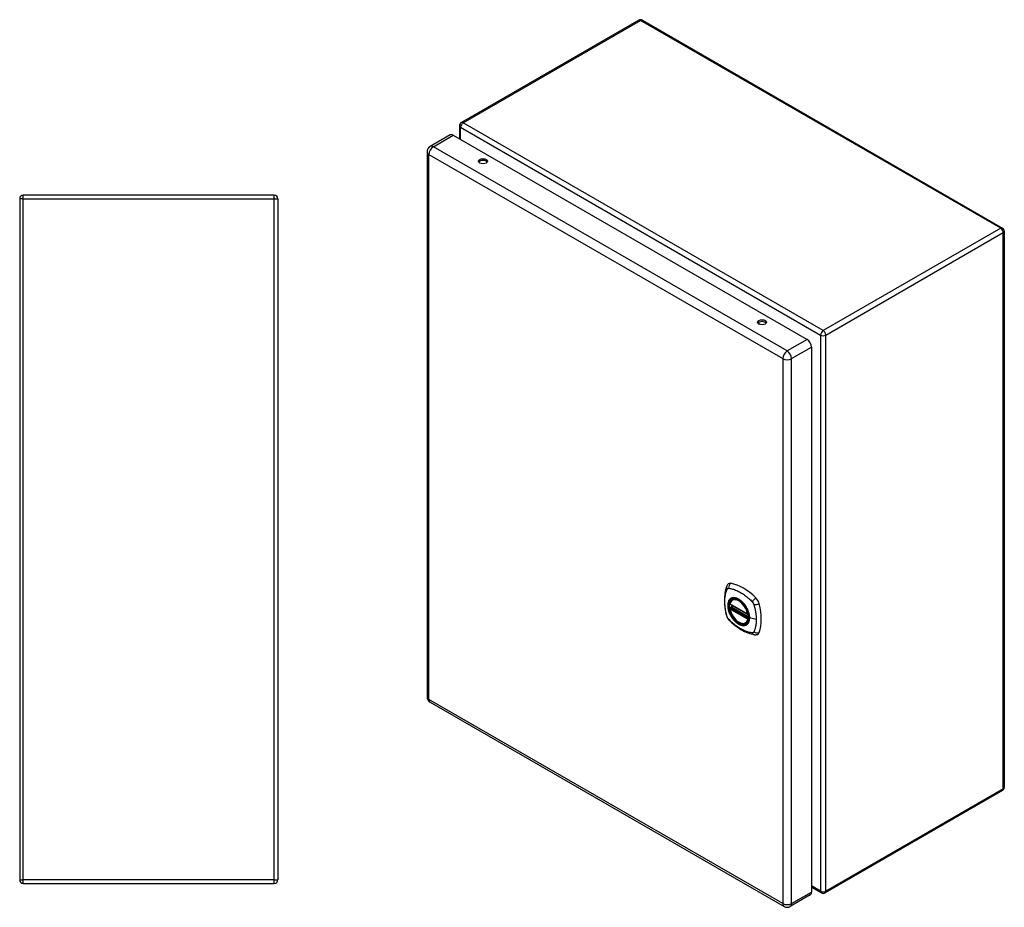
# Model space of a CAD drawing. Header units: inches. Extents: x 9.2 to 84.3, y 6 to 56.3.
# Tile 4 of 4: x 61.5 to 84.3, y 23 to 43.6. Entities that reach past the tile are written whole.
import ezdxf

# ---------------------------------------------------------------- set-up
doc = ezdxf.new("R2010")
doc.units = ezdxf.units.IN
doc.header["$MEASUREMENT"] = 0
doc.layers.add('Visible Edges(ANSI)', color=7, linetype='Continuous', lineweight=25)
doc.layers.add('Visible Tangent Edges(ANSI)', color=7, linetype='Continuous', lineweight=25)

msp = doc.modelspace()

# ---------------------------------------------------------------- linework, layer by layer
at = {"layer": 'Visible Edges(ANSI)'}
for p, q in [((75.84, 43.568), (71.716, 41.187)), ((75.924, 43.568), (84.29, 38.738)), ((71.674, 41.115), (71.674, 40.81)), ((71.455, 40.901), (70.993, 40.634)), ((71.528, 40.894), (79.749, 36.148)), ((70.92, 40.508), (70.92, 27.843)), ((61.454, 39.42), (61.454, 23.588)), ((67.37, 39.504), (61.538, 39.504)), ((67.454, 39.42), (67.454, 23.588)), ((84.332, 38.665), (84.332, 25.738)), ((79.852, 35.969), (79.852, 23.304)), ((77.958, 29.996), (78.372, 29.757)), ((78.014, 30.1), (78.025, 30.106)), ((77.958, 29.9), (77.972, 29.908)), ((77.977, 29.92), (77.977, 29.923)), ((77.983, 29.934), (78.024, 29.958)), ((78.327, 29.558), (78.338, 29.564)), ((70.993, 27.716), (79.214, 22.97)), ((84.29, 25.666), (80.166, 23.285)), ((61.538, 23.504), (67.37, 23.504)), ((79.852, 23.418), (80.082, 23.285)), ((79.822, 23.237), (79.36, 22.97))]:
    msp.add_line(p, q, dxfattribs=at)
at = {"layer": 'Visible Edges(ANSI)', "flags": 128}
for points in [[(77.919, 30.465), (77.906, 30.452), (77.895, 30.438), (77.887, 30.423), (77.881, 30.409)], [(77.881, 30.409), (77.873, 30.388), (77.867, 30.368), (77.861, 30.35), (77.856, 30.331), (77.852, 30.312), (77.848, 30.293), (77.841, 30.253), (77.835, 30.212), (77.831, 30.171), (77.829, 30.128), (77.828, 30.086), (77.829, 30.042), (77.831, 29.998), (77.835, 29.954), (77.84, 29.909), (77.847, 29.863), (77.856, 29.818), (77.865, 29.772), (77.871, 29.749), (77.874, 29.737), (77.878, 29.724)], [(77.952, 30.009), (77.957, 30.024), (77.962, 30.038), (77.968, 30.051), (77.975, 30.063), (77.984, 30.074), (77.993, 30.084), (78.003, 30.092), (78.014, 30.1)], [(78.267, 30.02), (78.286, 29.997), (78.304, 29.974), (78.32, 29.949), (78.336, 29.924), (78.35, 29.898), (78.363, 29.871), (78.374, 29.844), (78.384, 29.816)], [(78.327, 29.558), (78.316, 29.552), (78.304, 29.547), (78.291, 29.544), (78.278, 29.542), (78.264, 29.542), (78.25, 29.543), (78.236, 29.545), (78.222, 29.548), (78.207, 29.553), (78.192, 29.559), (78.178, 29.566), (78.163, 29.574), (78.148, 29.583), (78.134, 29.593), (78.12, 29.604), (78.105, 29.616), (78.092, 29.629), (78.078, 29.643), (78.065, 29.658), (78.052, 29.673), (78.04, 29.689), (78.029, 29.706), (78.018, 29.723), (78.007, 29.741), (77.998, 29.759), (77.989, 29.777), (77.981, 29.795), (77.973, 29.814), (77.967, 29.832), (77.961, 29.851), (77.956, 29.87), (77.952, 29.888)], [(77.972, 29.908), (77.974, 29.91), (77.977, 29.914), (77.978, 29.917), (77.977, 29.92)], [(77.878, 29.724), (77.882, 29.71), (77.887, 29.697), (77.893, 29.684), (77.9, 29.672), (77.907, 29.66), (77.915, 29.649), (77.924, 29.638), (77.933, 29.627)], [(77.933, 29.627), (77.943, 29.617), (77.952, 29.608), (77.97, 29.592), (78.004, 29.561), (78.039, 29.531), (78.075, 29.502), (78.111, 29.475), (78.148, 29.45), (78.185, 29.426), (78.222, 29.403), (78.259, 29.382), (78.297, 29.363), (78.335, 29.346), (78.373, 29.331), (78.412, 29.317), (78.45, 29.305), (78.488, 29.295), (78.507, 29.291), (78.517, 29.289), (78.529, 29.287)], [(78.529, 29.287), (78.544, 29.286), (78.561, 29.285), (78.578, 29.288), (78.596, 29.292)]]:
    msp.add_lwpolyline(points, dxfattribs=at)
at = {"layer": 'Visible Edges(ANSI)'}
for centre, radius, start, end in [((75.882, 43.496), 0.084, 60, 120), ((71.758, 41.115), 0.084, 120, 180), ((71.066, 40.508), 0.146, 120, 180), ((61.538, 39.42), 0.084, 90, 180), ((67.37, 39.42), 0.084, 0, 90), ((84.248, 38.665), 0.084, 0, 60), ((77.964, 30.006), 0.0118, 166.5554, 240), ((77.964, 29.89), 0.0118, 120, 190.611), ((77.989, 29.924), 0.0118, 120, 187.8283), ((78.378, 29.767), 0.0118, 240, 282.6344), ((71.066, 27.843), 0.146, 180, 240), ((84.248, 25.738), 0.084, 300, 0), ((61.538, 23.588), 0.084, 180, 270), ((67.37, 23.588), 0.084, 270, 0), ((80.124, 23.358), 0.084, 240, 300), ((79.287, 23.097), 0.146, 240, 300)]:
    msp.add_arc(centre, radius, start, end, dxfattribs=at)
for centre, major_axis, start_param, end_param in [((71.528, 40.775), (-0.073, 0.126), 5.497787, 6.283185), ((72.22, 40.247), (0.102, 0), 0.378178, 2.763414), ((78.703, 36.504), (0.102, 0), 0.378178, 2.763414), ((79.749, 36.028), (0.073, -0.126), 0.785398, 2.356194), ((78.018, 30.32), (-0.089, 0.153), 5.825423, 6.408181), ((78.269, 29.323), (-0.64, 1.108), 5.170151, 5.825423), ((78.164, 29.825), (0.157, -0.273), 2.363977, 7.060801), ((78.519, 30.03), (0.089, -0.153), 1.113034, 2.028558), ((77.781, 30.166), (-0.64, 1.108), 3.599355, 4.254627), ((78.519, 29.451), (0.089, -0.153), 6.158189, 6.740947), ((79.749, 23.364), (0.073, -0.126), 0, 0.785398)]:
    msp.add_ellipse(centre, major_axis=major_axis, ratio=0.57735, start_param=start_param, end_param=end_param, dxfattribs=at)
for centre, major_axis in [((72.22, 40.29), (0.102, 0)), ((78.703, 36.547), (0.102, 0)), ((78.16, 29.823), (-0.16, 0.277))]:
    msp.add_ellipse(centre, major_axis=major_axis, ratio=0.57735, dxfattribs=at)
at = {"layer": 'Visible Tangent Edges(ANSI)'}
for p, q in [((71.758, 41.183), (75.882, 43.564)), ((84.248, 38.734), (75.882, 43.564)), ((80.124, 36.353), (71.758, 41.183)), ((71.699, 41.08), (80.065, 36.25)), ((71.699, 40.795), (71.699, 41.08)), ((71.066, 40.627), (71.528, 40.894)), ((79.287, 35.881), (71.066, 40.627)), ((70.963, 40.448), (79.183, 35.702)), ((70.963, 27.783), (70.963, 40.448)), ((61.538, 39.42), (61.454, 39.42)), ((61.538, 39.42), (61.538, 39.504)), ((61.538, 23.588), (61.538, 39.42)), ((61.538, 39.42), (67.37, 39.42)), ((67.37, 39.42), (67.37, 39.504)), ((67.37, 39.42), (67.454, 39.42)), ((67.37, 23.588), (67.37, 39.42)), ((84.248, 38.734), (80.124, 36.353)), ((80.184, 36.25), (84.308, 38.631)), ((84.308, 25.704), (84.308, 38.631)), ((78.648, 36.498), (78.618, 36.516)), ((80.065, 36.25), (80.065, 23.323)), ((80.184, 23.323), (80.184, 36.25)), ((79.749, 36.148), (79.287, 35.881)), ((79.39, 35.702), (79.852, 35.969)), ((79.183, 35.702), (79.183, 23.037)), ((79.39, 23.037), (79.39, 35.702)), ((78.369, 29.762), (77.956, 30.001)), ((77.956, 29.885), (78.369, 29.646)), ((77.964, 29.9), (77.975, 29.906)), ((78.378, 29.661), (77.964, 29.9)), ((77.975, 29.906), (78.385, 29.67)), ((78.386, 29.687), (77.984, 29.919)), ((77.989, 29.934), (78.027, 29.956)), ((78.386, 29.704), (77.989, 29.934)), ((78.385, 29.665), (78.378, 29.661)), ((78.568, 29.636), (78.412, 29.676)), ((79.183, 23.037), (70.963, 27.783)), ((84.308, 25.704), (80.184, 23.323)), ((61.454, 23.588), (61.538, 23.588)), ((61.538, 23.504), (61.538, 23.588)), ((67.37, 23.588), (61.538, 23.588)), ((67.37, 23.504), (67.37, 23.588)), ((67.37, 23.588), (67.454, 23.588)), ((80.065, 23.323), (79.852, 23.446)), ((79.39, 23.037), (79.852, 23.304))]:
    msp.add_line(p, q, dxfattribs=at)
at = {"layer": 'Visible Tangent Edges(ANSI)', "flags": 128}
for points in [[(77.891, 29.709), (77.881, 29.742), (77.874, 29.772), (77.867, 29.801), (77.861, 29.831), (77.856, 29.86), (77.851, 29.889), (77.847, 29.918), (77.844, 29.947), (77.841, 29.975), (77.839, 30.003), (77.838, 30.031), (77.838, 30.058), (77.838, 30.085), (77.839, 30.111), (77.841, 30.137), (77.844, 30.162), (77.847, 30.187), (77.851, 30.211), (77.856, 30.234), (77.861, 30.257), (77.867, 30.279), (77.874, 30.301), (77.881, 30.322), (77.891, 30.344)], [(77.891, 30.344), (77.892, 30.345), (77.893, 30.347), (77.894, 30.349), (77.895, 30.35), (77.896, 30.352), (77.898, 30.353), (77.899, 30.354), (77.9, 30.355), (77.902, 30.357), (77.903, 30.358), (77.905, 30.359), (77.906, 30.36), (77.908, 30.361), (77.909, 30.361), (77.911, 30.362), (77.913, 30.363), (77.914, 30.363), (77.916, 30.364), (77.918, 30.364), (77.92, 30.364), (77.922, 30.364), (77.923, 30.365), (77.925, 30.365), (77.927, 30.365)], [(77.927, 30.365), (77.951, 30.362), (77.973, 30.358), (77.995, 30.353), (78.018, 30.348), (78.041, 30.341), (78.064, 30.333), (78.087, 30.325), (78.11, 30.316), (78.133, 30.306), (78.156, 30.294), (78.18, 30.282), (78.203, 30.269), (78.226, 30.255), (78.25, 30.24), (78.273, 30.225), (78.296, 30.208), (78.319, 30.191), (78.342, 30.173), (78.364, 30.154), (78.387, 30.135), (78.409, 30.114), (78.431, 30.094), (78.453, 30.072), (78.477, 30.047)], [(77.965, 30.12), (77.956, 30.112), (77.948, 30.103), (77.94, 30.093), (77.933, 30.082), (77.927, 30.07), (77.922, 30.058), (77.917, 30.044), (77.914, 30.03), (77.911, 30.016), (77.909, 30), (77.907, 29.984), (77.907, 29.968), (77.907, 29.951), (77.909, 29.933), (77.911, 29.915), (77.914, 29.897), (77.917, 29.879), (77.922, 29.86), (77.927, 29.841), (77.933, 29.822), (77.94, 29.804), (77.948, 29.785), (77.956, 29.766), (77.965, 29.748)], [(78.409, 29.679), (78.403, 29.62), (78.386, 29.572), (78.359, 29.534), (78.322, 29.51), (78.278, 29.501), (78.229, 29.506), (78.176, 29.526), (78.123, 29.559), (78.071, 29.605), (78.023, 29.66), (77.982, 29.723), (77.949, 29.79), (77.926, 29.859), (77.913, 29.927), (77.912, 29.989), (77.922, 30.044), (77.943, 30.089), (77.973, 30.121), (78.013, 30.139), (78.059, 30.143), (78.11, 30.133), (78.163, 30.108), (78.217, 30.069), (78.267, 30.02)], [(77.998, 30.139), (77.997, 30.138), (77.995, 30.138), (77.994, 30.137), (77.992, 30.137), (77.991, 30.136), (77.989, 30.135), (77.988, 30.134), (77.986, 30.134), (77.985, 30.133), (77.983, 30.132), (77.982, 30.131), (77.981, 30.131), (77.979, 30.13), (77.978, 30.129), (77.977, 30.128), (77.975, 30.127), (77.974, 30.126), (77.973, 30.126), (77.971, 30.125), (77.97, 30.124), (77.969, 30.123), (77.967, 30.122), (77.966, 30.121), (77.965, 30.12)], [(78.32, 29.953), (78.309, 29.97), (78.297, 29.987), (78.284, 30.002), (78.271, 30.018), (78.258, 30.033), (78.245, 30.047), (78.231, 30.06), (78.217, 30.072), (78.203, 30.084), (78.188, 30.095), (78.174, 30.105), (78.159, 30.113), (78.145, 30.121), (78.13, 30.128), (78.116, 30.134), (78.101, 30.139), (78.087, 30.143), (78.073, 30.145), (78.06, 30.147), (78.047, 30.148), (78.034, 30.147), (78.021, 30.145), (78.01, 30.143), (77.998, 30.139)], [(78.477, 30.047), (78.478, 30.046), (78.479, 30.045), (78.48, 30.044), (78.481, 30.043), (78.482, 30.042), (78.483, 30.04), (78.484, 30.039), (78.485, 30.038), (78.486, 30.037), (78.486, 30.036), (78.487, 30.034), (78.488, 30.033), (78.489, 30.032), (78.49, 30.031), (78.491, 30.029), (78.492, 30.028), (78.493, 30.027), (78.494, 30.026), (78.494, 30.024), (78.495, 30.023), (78.496, 30.022), (78.497, 30.02), (78.498, 30.019), (78.498, 30.018)], [(78.498, 30.018), (78.499, 30.016), (78.5, 30.015), (78.501, 30.014), (78.501, 30.012), (78.502, 30.011), (78.503, 30.01), (78.503, 30.008), (78.504, 30.007), (78.505, 30.006), (78.505, 30.004), (78.506, 30.003), (78.507, 30.001), (78.507, 30), (78.508, 29.999), (78.508, 29.997), (78.509, 29.996), (78.51, 29.994), (78.51, 29.993), (78.511, 29.992), (78.511, 29.99), (78.512, 29.989), (78.512, 29.987), (78.513, 29.986), (78.513, 29.984)], [(78.513, 29.984), (78.519, 29.966), (78.523, 29.951), (78.527, 29.937), (78.531, 29.922), (78.534, 29.907), (78.537, 29.892), (78.541, 29.878), (78.544, 29.863), (78.547, 29.848), (78.549, 29.834), (78.552, 29.819), (78.554, 29.805), (78.557, 29.79), (78.559, 29.776), (78.56, 29.762), (78.562, 29.747), (78.564, 29.733), (78.565, 29.719), (78.566, 29.705), (78.567, 29.691), (78.568, 29.677), (78.568, 29.664), (78.568, 29.65), (78.568, 29.636)], [(77.965, 29.748), (77.966, 29.746), (77.967, 29.743), (77.969, 29.741), (77.97, 29.738), (77.971, 29.736), (77.973, 29.733), (77.974, 29.731), (77.975, 29.729), (77.977, 29.726), (77.978, 29.724), (77.979, 29.721), (77.981, 29.719), (77.982, 29.717), (77.983, 29.714), (77.985, 29.712), (77.986, 29.709), (77.988, 29.707), (77.989, 29.705), (77.991, 29.702), (77.992, 29.7), (77.994, 29.698), (77.995, 29.695), (77.997, 29.693), (77.998, 29.691)], [(77.972, 29.908), (77.972, 29.908), (77.972, 29.908), (77.972, 29.908), (77.972, 29.908), (77.972, 29.908), (77.972, 29.908), (77.972, 29.908), (77.972, 29.908), (77.972, 29.908), (77.972, 29.908), (77.972, 29.908), (77.972, 29.908), (77.972, 29.908), (77.972, 29.908), (77.972, 29.908), (77.972, 29.908), (77.972, 29.908), (77.972, 29.908), (77.972, 29.908), (77.972, 29.908), (77.972, 29.908), (77.972, 29.908), (77.972, 29.908), (77.972, 29.908)], [(77.972, 29.908), (77.972, 29.908), (77.972, 29.908), (77.972, 29.908), (77.972, 29.908), (77.972, 29.908), (77.972, 29.908), (77.972, 29.908), (77.972, 29.908), (77.972, 29.908), (77.972, 29.908), (77.972, 29.908), (77.972, 29.908), (77.972, 29.908), (77.972, 29.908), (77.972, 29.908), (77.972, 29.908), (77.973, 29.908), (77.973, 29.907), (77.973, 29.907), (77.973, 29.907), (77.973, 29.907), (77.973, 29.907), (77.974, 29.907), (77.974, 29.907)], [(77.974, 29.907), (77.974, 29.907), (77.974, 29.907), (77.974, 29.907), (77.974, 29.907), (77.974, 29.907), (77.974, 29.907), (77.974, 29.907), (77.974, 29.907), (77.974, 29.907), (77.974, 29.907), (77.974, 29.907), (77.975, 29.907), (77.975, 29.907), (77.975, 29.907), (77.975, 29.907), (77.975, 29.907), (77.975, 29.907), (77.975, 29.907), (77.975, 29.907), (77.975, 29.907), (77.975, 29.907), (77.975, 29.907), (77.975, 29.906), (77.975, 29.906)], [(77.978, 29.921), (77.978, 29.921), (77.978, 29.921), (77.977, 29.921), (77.977, 29.921), (77.977, 29.921), (77.977, 29.921), (77.977, 29.921), (77.977, 29.921), (77.977, 29.921), (77.977, 29.921), (77.977, 29.921), (77.977, 29.921), (77.977, 29.921), (77.977, 29.921), (77.977, 29.921), (77.977, 29.921), (77.977, 29.921), (77.977, 29.92), (77.977, 29.92), (77.977, 29.92), (77.977, 29.92), (77.977, 29.92), (77.977, 29.92), (77.977, 29.92)], [(77.981, 29.921), (77.98, 29.921), (77.98, 29.921), (77.98, 29.921), (77.98, 29.921), (77.98, 29.921), (77.979, 29.921), (77.979, 29.921), (77.979, 29.921), (77.979, 29.921), (77.979, 29.921), (77.979, 29.921), (77.979, 29.921), (77.978, 29.921), (77.978, 29.921), (77.978, 29.921), (77.978, 29.921), (77.978, 29.921), (77.978, 29.921), (77.978, 29.921), (77.978, 29.921), (77.978, 29.921), (77.978, 29.921), (77.978, 29.921), (77.978, 29.921)], [(77.984, 29.919), (77.983, 29.919), (77.983, 29.919), (77.983, 29.919), (77.983, 29.92), (77.983, 29.92), (77.983, 29.92), (77.983, 29.92), (77.983, 29.92), (77.982, 29.92), (77.982, 29.92), (77.982, 29.92), (77.982, 29.92), (77.982, 29.92), (77.982, 29.92), (77.982, 29.92), (77.982, 29.92), (77.981, 29.92), (77.981, 29.92), (77.981, 29.921), (77.981, 29.921), (77.981, 29.921), (77.981, 29.921), (77.981, 29.921), (77.981, 29.921)], [(78.353, 29.896), (78.352, 29.898), (78.351, 29.9), (78.349, 29.903), (78.348, 29.905), (78.347, 29.908), (78.345, 29.91), (78.344, 29.913), (78.343, 29.915), (78.341, 29.918), (78.34, 29.92), (78.339, 29.922), (78.337, 29.925), (78.336, 29.927), (78.334, 29.93), (78.333, 29.932), (78.332, 29.934), (78.33, 29.937), (78.329, 29.939), (78.327, 29.941), (78.326, 29.944), (78.324, 29.946), (78.323, 29.949), (78.321, 29.951), (78.32, 29.953)], [(78.412, 29.676), (78.412, 29.685), (78.411, 29.693), (78.411, 29.702), (78.41, 29.711), (78.409, 29.72), (78.408, 29.729), (78.406, 29.738), (78.405, 29.747), (78.403, 29.756), (78.401, 29.765), (78.399, 29.774), (78.397, 29.784), (78.394, 29.793), (78.391, 29.802), (78.388, 29.812), (78.385, 29.821), (78.382, 29.831), (78.378, 29.84), (78.374, 29.849), (78.37, 29.859), (78.366, 29.868), (78.362, 29.877), (78.358, 29.886), (78.353, 29.896)], [(78.384, 29.816), (78.386, 29.81), (78.388, 29.804), (78.39, 29.799), (78.392, 29.793), (78.393, 29.787), (78.395, 29.781), (78.396, 29.775), (78.398, 29.769), (78.399, 29.763), (78.4, 29.757), (78.401, 29.751), (78.403, 29.746), (78.404, 29.74), (78.404, 29.734), (78.405, 29.728), (78.406, 29.723), (78.407, 29.717), (78.407, 29.711), (78.408, 29.706), (78.408, 29.7), (78.408, 29.695), (78.409, 29.689), (78.409, 29.684), (78.409, 29.679)], [(77.927, 29.646), (77.925, 29.648), (77.923, 29.651), (77.922, 29.653), (77.92, 29.655), (77.918, 29.658), (77.916, 29.66), (77.914, 29.663), (77.913, 29.665), (77.911, 29.668), (77.909, 29.671), (77.908, 29.673), (77.906, 29.676), (77.905, 29.678), (77.903, 29.681), (77.902, 29.684), (77.9, 29.687), (77.899, 29.689), (77.898, 29.692), (77.896, 29.695), (77.895, 29.698), (77.894, 29.701), (77.893, 29.703), (77.892, 29.706), (77.891, 29.709)], [(78.477, 29.329), (78.453, 29.331), (78.431, 29.336), (78.409, 29.341), (78.387, 29.346), (78.364, 29.353), (78.342, 29.361), (78.319, 29.369), (78.296, 29.379), (78.273, 29.389), (78.25, 29.4), (78.226, 29.413), (78.203, 29.426), (78.18, 29.44), (78.156, 29.454), (78.133, 29.47), (78.11, 29.486), (78.087, 29.504), (78.064, 29.521), (78.041, 29.54), (78.018, 29.559), (77.995, 29.579), (77.973, 29.6), (77.951, 29.621), (77.927, 29.646)], [(77.998, 29.691), (78.01, 29.674), (78.022, 29.657), (78.034, 29.641), (78.047, 29.626), (78.06, 29.611), (78.074, 29.597), (78.087, 29.584), (78.102, 29.572), (78.116, 29.56), (78.13, 29.549), (78.145, 29.54), (78.159, 29.531), (78.174, 29.523), (78.188, 29.516), (78.203, 29.51), (78.217, 29.505), (78.231, 29.501), (78.245, 29.498), (78.258, 29.497), (78.272, 29.496), (78.284, 29.497), (78.297, 29.498), (78.309, 29.501), (78.32, 29.505)], [(78.32, 29.505), (78.321, 29.505), (78.323, 29.506), (78.324, 29.507), (78.326, 29.507), (78.327, 29.508), (78.329, 29.509), (78.33, 29.509), (78.332, 29.51), (78.333, 29.511), (78.334, 29.511), (78.336, 29.512), (78.337, 29.513), (78.339, 29.514), (78.34, 29.515), (78.341, 29.515), (78.343, 29.516), (78.344, 29.517), (78.345, 29.518), (78.347, 29.519), (78.348, 29.52), (78.349, 29.521), (78.351, 29.522), (78.352, 29.523), (78.353, 29.524)], [(78.353, 29.524), (78.358, 29.528), (78.362, 29.532), (78.366, 29.536), (78.371, 29.541), (78.374, 29.546), (78.378, 29.551), (78.382, 29.556), (78.385, 29.562), (78.388, 29.568), (78.391, 29.574), (78.394, 29.58), (78.397, 29.586), (78.399, 29.593), (78.401, 29.599), (78.403, 29.606), (78.405, 29.614), (78.406, 29.621), (78.408, 29.628), (78.409, 29.636), (78.41, 29.644), (78.411, 29.652), (78.411, 29.66), (78.412, 29.668), (78.412, 29.676)], [(78.568, 29.636), (78.568, 29.623), (78.568, 29.61), (78.568, 29.596), (78.567, 29.583), (78.566, 29.57), (78.565, 29.558), (78.564, 29.545), (78.562, 29.532), (78.56, 29.52), (78.559, 29.508), (78.557, 29.495), (78.554, 29.483), (78.552, 29.472), (78.549, 29.46), (78.547, 29.448), (78.544, 29.437), (78.541, 29.426), (78.537, 29.415), (78.534, 29.404), (78.531, 29.393), (78.527, 29.382), (78.523, 29.372), (78.519, 29.361), (78.513, 29.35)], [(78.513, 29.35), (78.512, 29.348), (78.511, 29.347), (78.51, 29.345), (78.509, 29.343), (78.508, 29.342), (78.507, 29.341), (78.505, 29.339), (78.504, 29.338), (78.503, 29.337), (78.501, 29.336), (78.5, 29.335), (78.498, 29.334), (78.497, 29.333), (78.495, 29.332), (78.494, 29.332), (78.492, 29.331), (78.49, 29.33), (78.488, 29.33), (78.486, 29.33), (78.485, 29.329), (78.483, 29.329), (78.481, 29.329), (78.479, 29.329), (78.477, 29.329)]]:
    msp.add_lwpolyline(points, dxfattribs=at)
at = {"layer": 'Visible Tangent Edges(ANSI)'}
for centre, major_axis, ratio, start_param, end_param in [((75.882, 43.496), (-0.042, 0.0727), 0.57735, 5.497787, 6.283185), ((75.882, 43.496), (0.042, 0.0727), 0.57735, 0, 0.785398), ((71.758, 41.115), (0.042, 0.0727), 0.57735, 0.785398, 2.356194), ((71.758, 41.115), (-0.042, 0.0727), 0.57735, 5.497787, 6.283185), ((71.758, 41.115), (-0.084, 0), 0.57735, 0, 0.785398), ((71.066, 40.508), (-0.146, 0), 0.57735, 0, 0.785398), ((71.066, 40.508), (-0.073, -0.126), 0.57735, 3.926991, 5.497787), ((71.066, 40.508), (-0.073, 0.126), 0.57735, 5.497787, 6.283185), ((84.248, 38.665), (0.042, 0.0727), 0.57735, 0, 0.785398), ((84.248, 38.665), (0.042, -0.0727), 0.57735, 0.785398, 2.356194), ((84.248, 38.665), (0.084, 0), 0.57735, 5.497787, 6.283185), ((80.124, 36.284), (-0.042, -0.0727), 0.57735, 3.926991, 5.497787), ((80.124, 36.284), (0.084, 0), 0.57735, 3.926991, 5.497787), ((80.124, 36.284), (0.042, -0.0727), 0.57735, 0.785398, 2.356194), ((79.287, 35.761), (0.073, 0.126), 0.57735, 0.785398, 2.356194), ((79.287, 35.761), (-0.146, 0), 0.57735, 0.785398, 2.356194), ((79.287, 35.761), (-0.073, 0.126), 0.57735, 3.926991, 5.497787), ((78.018, 30.383), (-0.027, -0.115), 0.753705, 3.902663, 5.039934), ((77.991, 30.367), (-0.11, 0.042), 0.704518, 0, 0.765179), ((78.163, 29.824), (-0.173, 0.3), 0.57735, 5.055237, 10.652726), ((77.964, 30.006), (-0.0115, 0.0027), 0.697177, 0, 0.936254), ((78.163, 29.824), (-0.151, 0.261), 0.57735, 4.164956, 6.830618), ((77.964, 30.006), (-0.0059, -0.0102), 0.57735, 5.497787, 6.283185), ((78.171, 29.829), (-0.156, 0.271), 0.57735, 6.166197, 6.283185), ((78.547, 30.077), (-0.0787, -0.088), 0.341266, 4.200572, 5.337843), ((78.574, 30.031), (0.116, 0.024), 0.341266, 4.086935, 5.224206), ((77.964, 29.89), (-0.0116, -0.0022), 0.424984, 0, 0.691657), ((77.964, 29.89), (-0.0059, -0.0102), 0.57735, 3.926991, 5.497787), ((78.163, 29.824), (0.151, -0.261), 0.57735, 4.164956, 6.830618), ((77.964, 29.89), (-0.0059, 0.0102), 0.57735, 5.497787, 6.283185), ((77.966, 29.919), (0.0018, -0.0117), 0.983841, 0.332621, 1.648576), ((77.972, 29.917), (0.0039, 0.0112), 0.653911, 3.808835, 5.235416), ((77.975, 29.916), (0.0059, 0.0102), 0.57735, 3.926991, 5.335914), ((77.989, 29.924), (-0.0117, -0.0016), 0.470841, 0, 0.203742), ((77.989, 29.924), (-0.0059, -0.0102), 0.57735, 3.926991, 5.351326), ((77.989, 29.924), (-0.0059, 0.0102), 0.57735, 5.497787, 6.283185), ((78.378, 29.767), (-0.0059, -0.0102), 0.57735, 5.497787, 6.283185), ((78.378, 29.767), (-0.0116, -0.0022), 0.424984, 0.691657, 1.603666), ((77.991, 29.756), (-0.114, -0.032), 0.390453, 0, 0.392125), ((78.018, 29.709), (-0.0849, -0.0822), 0.390453, 5.89106, 6.283185), ((78.171, 29.829), (0.156, -0.271), 0.57735, 0, 0.116988), ((78.378, 29.651), (0.0059, 0.0102), 0.57735, 0.785398, 2.356194), ((78.378, 29.651), (0.0115, -0.0027), 0.697177, 4.077847, 5.160757), ((78.378, 29.651), (0.0059, -0.0102), 0.57735, 1.624298, 2.356194), ((78.414, 29.679), (-0.00492, 0), 0.57735, 0.141897, 1.156289), ((78.547, 29.404), (-0.019, -0.117), 0.704518, 5.518007, 6.283185), ((78.574, 29.419), (0.113, -0.035), 0.753705, 4.384844, 5.522115), ((71.066, 27.843), (-0.146, 0), 0.57735, 0, 0.785398), ((71.066, 27.843), (-0.073, -0.126), 0.57735, 5.497787, 6.283185), ((84.248, 25.738), (0.042, -0.0727), 0.57735, 0, 0.785398), ((84.248, 25.738), (0.084, 0), 0.57735, 5.497787, 6.283185), ((80.124, 23.358), (-0.084, 0), 0.57735, 0.785398, 2.356194), ((80.124, 23.358), (-0.042, -0.0727), 0.57735, 5.497787, 6.283185), ((80.124, 23.358), (0.042, -0.0727), 0.57735, 0, 0.785398), ((79.287, 23.097), (-0.073, -0.126), 0.57735, 5.497787, 6.283185), ((79.287, 23.097), (0.146, 0), 0.57735, 3.926991, 5.497787), ((79.287, 23.097), (0.073, -0.126), 0.57735, 0, 0.785398)]:
    msp.add_ellipse(centre, major_axis=major_axis, ratio=ratio, start_param=start_param, end_param=end_param, dxfattribs=at)
for centre, major_axis in [((78.163, 29.824), (0.171, -0.296)), ((78.16, 29.823), (-0.163, 0.282)), ((78.16, 29.823), (0.162, -0.281))]:
    msp.add_ellipse(centre, major_axis=major_axis, ratio=0.57735, dxfattribs=at)

doc.saveas('drawing.dxf')
